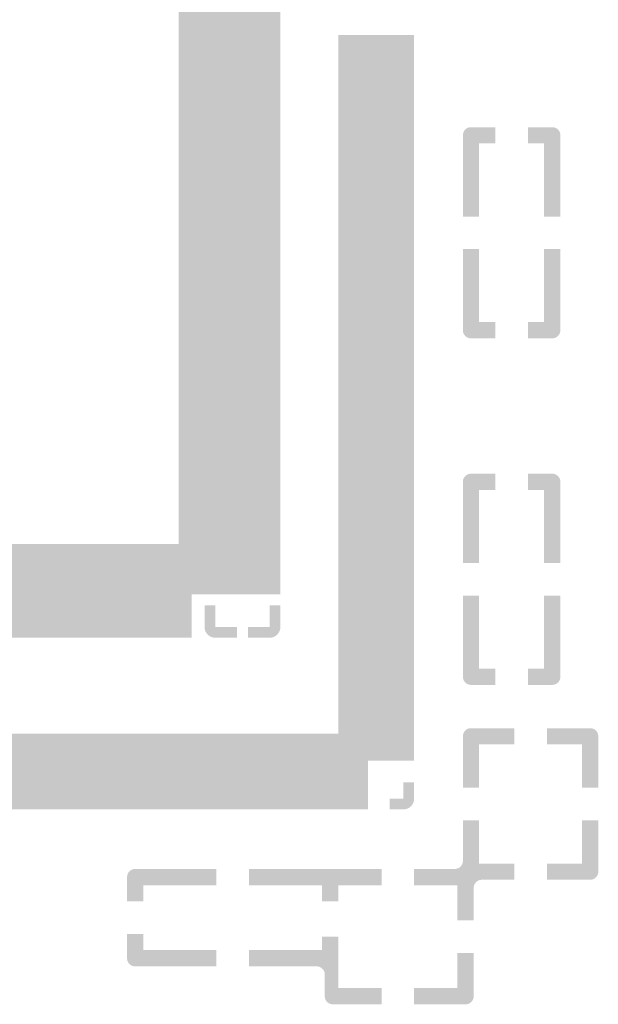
# Model space of a CAD drawing. Extents: x -14.8 to 14.8, y -14.2 to 14.2.
# Tile 4 of 5: x 4.1 to 14.8, y -14.2 to 3.9. Entities that reach past the tile are written whole.
import ezdxf

# ---------------------------------------------------------------- set-up
doc = ezdxf.new("R2010")
doc.units = 0
doc.layers.add('ROUTE_KEEPOUT', color=14, linetype='CONTINUOUS')

msp = doc.modelspace()

# ---------------------------------------------------------------- linework, layer by layer
at = {"layer": 'ROUTE_KEEPOUT'}
for points in [[(6.99998, -5.75), (6.99998, 5.75), (8.87998, -5.75), (8.87998, 5.75)], [(9.95, -9.25), (9.95, 3.65), (11.35, -9.25), (11.35, 3.65)], [(12.2501, 1.80739), (12.25155, 1.82205), (12.85, 1.80739), (12.85, 1.82205)], [(12.25155, 1.82205), (12.25442, 1.83649), (12.85, 1.82205), (12.85, 1.83649)], [(12.25442, 1.83649), (12.2587, 1.85059), (12.85, 1.83649), (12.85, 1.85059)], [(12.2587, 1.85059), (12.26433, 1.86419), (12.85, 1.85059), (12.85, 1.86419)], [(12.26433, 1.86419), (12.27128, 1.87718), (12.85, 1.86419), (12.85, 1.87718)], [(12.27128, 1.87718), (12.27946, 1.88942), (12.85, 1.87718), (12.85, 1.88942)], [(12.27946, 1.88942), (12.2888, 1.90081), (12.85, 1.88942), (12.85, 1.90081)], [(12.2888, 1.90081), (12.29922, 1.91122), (12.85, 1.90081), (12.85, 1.91122)], [(12.29922, 1.91122), (12.3106, 1.92056), (12.85, 1.91122), (12.85, 1.92056)], [(12.3106, 1.92056), (12.32285, 1.92874), (12.85, 1.92056), (12.85, 1.92874)], [(12.32285, 1.92874), (12.33584, 1.93569), (12.85, 1.92874), (12.85, 1.93569)], [(12.33584, 1.93569), (12.34944, 1.94132), (12.85, 1.93569), (12.85, 1.94132)], [(12.34944, 1.94132), (12.36354, 1.9456), (12.85, 1.94132), (12.85, 1.9456)], [(12.36354, 1.9456), (12.37798, 1.94847), (12.85, 1.9456), (12.85, 1.94847)], [(12.37798, 1.94847), (12.39264, 1.94991), (12.85, 1.94847), (12.85, 1.94991)], [(12.39264, 1.94991), (12.85, 1.95), (12.85, 1.94991), (12.85, 1.95)], [(13.45, 1.94991), (13.45, 1.95), (13.90736, 1.94991), (13.45, 1.95)], [(13.45, 1.94847), (13.45, 1.94991), (13.92202, 1.94847), (13.90736, 1.94991)], [(13.45, 1.9456), (13.45, 1.94847), (13.93646, 1.9456), (13.92202, 1.94847)], [(13.45, 1.94132), (13.45, 1.9456), (13.95056, 1.94132), (13.93646, 1.9456)], [(13.45, 1.93569), (13.45, 1.94132), (13.96416, 1.93569), (13.95056, 1.94132)], [(13.45, 1.92874), (13.45, 1.93569), (13.97715, 1.92874), (13.96416, 1.93569)], [(13.45, 1.92056), (13.45, 1.92874), (13.9894, 1.92056), (13.97715, 1.92874)], [(13.45, 1.91122), (13.45, 1.92056), (14.00078, 1.91122), (13.9894, 1.92056)], [(13.45, 1.90081), (13.45, 1.91122), (14.0112, 1.90081), (14.00078, 1.91122)], [(13.45, 1.88942), (13.45, 1.90081), (14.02054, 1.88942), (14.0112, 1.90081)], [(13.45, 1.87718), (13.45, 1.88942), (14.02872, 1.87718), (14.02054, 1.88942)], [(13.45, 1.86419), (13.45, 1.87718), (14.03567, 1.86419), (14.02872, 1.87718)], [(13.45, 1.85059), (13.45, 1.86419), (14.0413, 1.85059), (14.03567, 1.86419)], [(13.45, 1.83649), (13.45, 1.85059), (14.04558, 1.83649), (14.0413, 1.85059)], [(13.45, 1.82205), (13.45, 1.83649), (14.04845, 1.82205), (14.04558, 1.83649)], [(13.45, 1.80739), (13.45, 1.82205), (14.0499, 1.80739), (14.04845, 1.82205)], [(12.25, 0.3), (12.250088, 1.65), (12.55, 0.3), (12.55, 1.65)], [(12.250088, 1.65), (12.2501, 1.80739), (12.85, 1.65), (12.85, 1.80739)], [(13.45, 1.65), (13.45, 1.80739), (14.049912, 1.65), (14.0499, 1.80739)], [(13.75, 0.3), (13.75, 1.65), (14.05, 0.3), (14.049912, 1.65)], [(12.25009, -1.65), (12.25, -0.3), (12.55, -1.65), (12.55, -0.3)], [(13.75, -1.65), (13.75, -0.3), (14.04991, -1.65), (14.05, -0.3)], [(12.2501, -1.80739), (12.25009, -1.65), (12.85, -1.80739), (12.85, -1.65)], [(12.25155, -1.82205), (12.2501, -1.80739), (12.85, -1.82205), (12.85, -1.80739)], [(13.45, -1.80739), (13.45, -1.65), (14.0499, -1.80739), (14.04991, -1.65)], [(13.45, -1.82205), (13.45, -1.80739), (14.04845, -1.82205), (14.0499, -1.80739)], [(12.25442, -1.83649), (12.25155, -1.82205), (12.85, -1.83649), (12.85, -1.82205)], [(12.2587, -1.85059), (12.25442, -1.83649), (12.85, -1.85059), (12.85, -1.83649)], [(12.26433, -1.86419), (12.2587, -1.85059), (12.85, -1.86419), (12.85, -1.85059)], [(12.27128, -1.87718), (12.26433, -1.86419), (12.85, -1.87718), (12.85, -1.86419)], [(12.27946, -1.88942), (12.27128, -1.87718), (12.85, -1.88942), (12.85, -1.87718)], [(12.2888, -1.90081), (12.27946, -1.88942), (12.85, -1.90081), (12.85, -1.88942)], [(12.29922, -1.91122), (12.2888, -1.90081), (12.85, -1.91122), (12.85, -1.90081)], [(12.3106, -1.92056), (12.29922, -1.91122), (12.85, -1.92056), (12.85, -1.91122)], [(12.32285, -1.92874), (12.3106, -1.92056), (12.85, -1.92874), (12.85, -1.92056)], [(12.33584, -1.93569), (12.32285, -1.92874), (12.85, -1.93569), (12.85, -1.92874)], [(12.34944, -1.94132), (12.33584, -1.93569), (12.85, -1.94132), (12.85, -1.93569)], [(12.36354, -1.9456), (12.34944, -1.94132), (12.85, -1.9456), (12.85, -1.94132)], [(12.37798, -1.94847), (12.36354, -1.9456), (12.85, -1.94847), (12.85, -1.9456)], [(12.39264, -1.94991), (12.37798, -1.94847), (12.85, -1.94991), (12.85, -1.94847)], [(12.85, -1.95), (12.39264, -1.94991), (12.85, -1.95), (12.85, -1.94991)], [(13.45, -1.83649), (13.45, -1.82205), (14.04558, -1.83649), (14.04845, -1.82205)], [(13.45, -1.85059), (13.45, -1.83649), (14.0413, -1.85059), (14.04558, -1.83649)], [(13.45, -1.86419), (13.45, -1.85059), (14.03567, -1.86419), (14.0413, -1.85059)], [(13.45, -1.87718), (13.45, -1.86419), (14.02872, -1.87718), (14.03567, -1.86419)], [(13.45, -1.88942), (13.45, -1.87718), (14.02054, -1.88942), (14.02872, -1.87718)], [(13.45, -1.90081), (13.45, -1.88942), (14.0112, -1.90081), (14.02054, -1.88942)], [(13.45, -1.91122), (13.45, -1.90081), (14.00078, -1.91122), (14.0112, -1.90081)], [(13.45, -1.92056), (13.45, -1.91122), (13.9894, -1.92056), (14.00078, -1.91122)], [(13.45, -1.92874), (13.45, -1.92056), (13.97715, -1.92874), (13.9894, -1.92056)], [(13.45, -1.93569), (13.45, -1.92874), (13.96416, -1.93569), (13.97715, -1.92874)], [(13.45, -1.94132), (13.45, -1.93569), (13.95056, -1.94132), (13.96416, -1.93569)], [(13.45, -1.9456), (13.45, -1.94132), (13.93646, -1.9456), (13.95056, -1.94132)], [(13.45, -1.94847), (13.45, -1.9456), (13.92202, -1.94847), (13.93646, -1.9456)], [(13.45, -1.94991), (13.45, -1.94847), (13.90736, -1.94991), (13.92202, -1.94847)], [(13.45, -1.95), (13.45, -1.94991), (13.45, -1.95), (13.90736, -1.94991)], [(12.2587, -4.54941), (12.26433, -4.53581), (12.85, -4.54941), (12.85, -4.53581)], [(12.26433, -4.53581), (12.27128, -4.52282), (12.85, -4.53581), (12.85, -4.52282)], [(12.27128, -4.52282), (12.27946, -4.51058), (12.85, -4.52282), (12.85, -4.51058)], [(12.27946, -4.51058), (12.2888, -4.49919), (12.85, -4.51058), (12.85, -4.49919)], [(12.2888, -4.49919), (12.29922, -4.48878), (12.85, -4.49919), (12.85, -4.48878)], [(12.29922, -4.48878), (12.3106, -4.47944), (12.85, -4.48878), (12.85, -4.47944)], [(12.3106, -4.47944), (12.32285, -4.47126), (12.85, -4.47944), (12.85, -4.47126)], [(12.32285, -4.47126), (12.33584, -4.46431), (12.85, -4.47126), (12.85, -4.46431)], [(12.33584, -4.46431), (12.34944, -4.45868), (12.85, -4.46431), (12.85, -4.45868)], [(12.34944, -4.45868), (12.36354, -4.4544), (12.85, -4.45868), (12.85, -4.4544)], [(12.36354, -4.4544), (12.37798, -4.45153), (12.85, -4.4544), (12.85, -4.45153)], [(12.37798, -4.45153), (12.39264, -4.45009), (12.85, -4.45153), (12.85, -4.45009)], [(12.39264, -4.45009), (12.85, -4.45), (12.85, -4.45009), (12.85, -4.45)], [(13.45, -4.45009), (13.45, -4.45), (13.90736, -4.45009), (13.45, -4.45)], [(13.45, -4.45153), (13.45, -4.45009), (13.92202, -4.45153), (13.90736, -4.45009)], [(13.45, -4.4544), (13.45, -4.45153), (13.93646, -4.4544), (13.92202, -4.45153)], [(13.45, -4.45868), (13.45, -4.4544), (13.95056, -4.45868), (13.93646, -4.4544)], [(13.45, -4.46431), (13.45, -4.45868), (13.96416, -4.46431), (13.95056, -4.45868)], [(13.45, -4.47126), (13.45, -4.46431), (13.97715, -4.47126), (13.96416, -4.46431)], [(13.45, -4.47944), (13.45, -4.47126), (13.9894, -4.47944), (13.97715, -4.47126)], [(13.45, -4.48878), (13.45, -4.47944), (14.00078, -4.48878), (13.9894, -4.47944)], [(13.45, -4.49919), (13.45, -4.48878), (14.0112, -4.49919), (14.00078, -4.48878)], [(13.45, -4.51058), (13.45, -4.49919), (14.02054, -4.51058), (14.0112, -4.49919)], [(13.45, -4.52282), (13.45, -4.51058), (14.02872, -4.52282), (14.02054, -4.51058)], [(13.45, -4.53581), (13.45, -4.52282), (14.03567, -4.53581), (14.02872, -4.52282)], [(13.45, -4.54941), (13.45, -4.53581), (14.0413, -4.54941), (14.03567, -4.53581)], [(12.250088, -4.75), (12.2501, -4.59261), (12.85, -4.75), (12.85, -4.59261)], [(12.2501, -4.59261), (12.25155, -4.57795), (12.85, -4.59261), (12.85, -4.57795)], [(12.25155, -4.57795), (12.25442, -4.56351), (12.85, -4.57795), (12.85, -4.56351)], [(12.25442, -4.56351), (12.2587, -4.54941), (12.85, -4.56351), (12.85, -4.54941)], [(13.45, -4.56351), (13.45, -4.54941), (14.04558, -4.56351), (14.0413, -4.54941)], [(13.45, -4.57795), (13.45, -4.56351), (14.04845, -4.57795), (14.04558, -4.56351)], [(13.45, -4.59261), (13.45, -4.57795), (14.0499, -4.59261), (14.04845, -4.57795)], [(13.45, -4.75), (13.45, -4.59261), (14.049912, -4.75), (14.0499, -4.59261)], [(12.25, -6.1), (12.250088, -4.75), (12.55, -6.1), (12.55, -4.75)], [(13.75, -6.1), (13.75, -4.75), (14.05, -6.1), (14.049912, -4.75)], [(-8.88, -5.75), (-8.88, -5.74998), (6.99998, -5.75), (-7, -5.74998)], [(-8.88, -6.67998), (-8.88, -5.75), (8.87998, -6.67998), (8.87998, -5.75)], [(-7.25002, -6.68), (-8.88, -6.67998), (8.87998, -6.68), (8.87998, -6.67998)], [(-7.250018, -6.68002), (-7.25002, -6.68), (7.24, -6.68002), (8.87998, -6.68)], [(-7.25, -7.47998), (-7.250018, -6.68002), (7.23998, -7.47998), (7.24, -6.68002)], [(12.25009, -8.05), (12.25, -6.7), (12.55, -8.05), (12.55, -6.7)], [(13.75, -8.05), (13.75, -6.7), (14.04991, -8.05), (14.05, -6.7)], [(7.480118, -7.28), (7.48, -6.88), (7.68, -7.28), (7.68, -6.88)], [(8.68, -7.28), (8.68, -6.88), (8.879882, -7.28), (8.88, -6.88)], [(7.48012, -7.28982), (7.480118, -7.28), (8.08, -7.28982), (8.08, -7.28)], [(7.48205, -7.30936), (7.48012, -7.28982), (8.08, -7.30936), (8.08, -7.28982)], [(7.48588, -7.32863), (7.48205, -7.30936), (8.08, -7.32863), (8.08, -7.30936)], [(7.49158, -7.34742), (7.48588, -7.32863), (8.08, -7.34742), (8.08, -7.32863)], [(7.49909, -7.36556), (7.49158, -7.34742), (8.08, -7.36556), (8.08, -7.34742)], [(7.50835, -7.38288), (7.49909, -7.36556), (8.08, -7.38288), (8.08, -7.36556)], [(7.51926, -7.39921), (7.50835, -7.38288), (8.08, -7.39921), (8.08, -7.38288)], [(7.53172, -7.41439), (7.51926, -7.39921), (8.08, -7.41439), (8.08, -7.39921)], [(7.54561, -7.42828), (7.53172, -7.41439), (8.08, -7.42828), (8.08, -7.41439)], [(7.56079, -7.44074), (7.54561, -7.42828), (8.08, -7.44074), (8.08, -7.42828)], [(7.57712, -7.45165), (7.56079, -7.44074), (8.08, -7.45165), (8.08, -7.44074)], [(7.59444, -7.46091), (7.57712, -7.45165), (8.08, -7.46091), (8.08, -7.45165)], [(8.28, -7.28982), (8.28, -7.28), (8.87988, -7.28982), (8.879882, -7.28)], [(8.28, -7.30936), (8.28, -7.28982), (8.87795, -7.30936), (8.87988, -7.28982)], [(8.28, -7.32863), (8.28, -7.30936), (8.87412, -7.32863), (8.87795, -7.30936)], [(8.28, -7.34742), (8.28, -7.32863), (8.86842, -7.34742), (8.87412, -7.32863)], [(8.28, -7.36556), (8.28, -7.34742), (8.86091, -7.36556), (8.86842, -7.34742)], [(8.28, -7.38288), (8.28, -7.36556), (8.85165, -7.38288), (8.86091, -7.36556)], [(8.28, -7.39921), (8.28, -7.38288), (8.84074, -7.39921), (8.85165, -7.38288)], [(8.28, -7.41439), (8.28, -7.39921), (8.82828, -7.41439), (8.84074, -7.39921)], [(8.28, -7.42828), (8.28, -7.41439), (8.81439, -7.42828), (8.82828, -7.41439)], [(8.28, -7.44074), (8.28, -7.42828), (8.79921, -7.44074), (8.81439, -7.42828)], [(8.28, -7.45165), (8.28, -7.44074), (8.78288, -7.45165), (8.79921, -7.44074)], [(8.28, -7.46091), (8.28, -7.45165), (8.76556, -7.46091), (8.78288, -7.45165)], [(7.23998, -7.48), (-7.25, -7.47998), (7.23998, -7.48), (7.23998, -7.47998)], [(7.61258, -7.46842), (7.59444, -7.46091), (8.08, -7.46842), (8.08, -7.46091)], [(7.63137, -7.47412), (7.61258, -7.46842), (8.08, -7.47412), (8.08, -7.46842)], [(7.65064, -7.47795), (7.63137, -7.47412), (8.08, -7.47795), (8.08, -7.47412)], [(7.67018, -7.47988), (7.65064, -7.47795), (8.08, -7.47988), (8.08, -7.47795)], [(8.08, -7.48), (7.67018, -7.47988), (8.08, -7.48), (8.08, -7.47988)], [(8.28, -7.46842), (8.28, -7.46091), (8.74742, -7.46842), (8.76556, -7.46091)], [(8.28, -7.47412), (8.28, -7.46842), (8.72863, -7.47412), (8.74742, -7.46842)], [(8.28, -7.47795), (8.28, -7.47412), (8.70936, -7.47795), (8.72863, -7.47412)], [(8.28, -7.47988), (8.28, -7.47795), (8.68982, -7.47988), (8.70936, -7.47795)], [(8.28, -7.48), (8.28, -7.47988), (8.28, -7.48), (8.68982, -7.47988)], [(12.2501, -8.20739), (12.25009, -8.05), (12.85, -8.20739), (12.85, -8.05)], [(13.45, -8.20739), (13.45, -8.05), (14.0499, -8.20739), (14.04991, -8.05)], [(12.25155, -8.22205), (12.2501, -8.20739), (12.85, -8.22205), (12.85, -8.20739)], [(12.25442, -8.23649), (12.25155, -8.22205), (12.85, -8.23649), (12.85, -8.22205)], [(12.2587, -8.25059), (12.25442, -8.23649), (12.85, -8.25059), (12.85, -8.23649)], [(12.26433, -8.26419), (12.2587, -8.25059), (12.85, -8.26419), (12.85, -8.25059)], [(12.27128, -8.27718), (12.26433, -8.26419), (12.85, -8.27718), (12.85, -8.26419)], [(12.27946, -8.28942), (12.27128, -8.27718), (12.85, -8.28942), (12.85, -8.27718)], [(12.2888, -8.30081), (12.27946, -8.28942), (12.85, -8.30081), (12.85, -8.28942)], [(12.29922, -8.31122), (12.2888, -8.30081), (12.85, -8.31122), (12.85, -8.30081)], [(12.3106, -8.32056), (12.29922, -8.31122), (12.85, -8.32056), (12.85, -8.31122)], [(12.32285, -8.32874), (12.3106, -8.32056), (12.85, -8.32874), (12.85, -8.32056)], [(12.33584, -8.33569), (12.32285, -8.32874), (12.85, -8.33569), (12.85, -8.32874)], [(12.34944, -8.34132), (12.33584, -8.33569), (12.85, -8.34132), (12.85, -8.33569)], [(12.36354, -8.3456), (12.34944, -8.34132), (12.85, -8.3456), (12.85, -8.34132)], [(12.37798, -8.34847), (12.36354, -8.3456), (12.85, -8.34847), (12.85, -8.3456)], [(12.39264, -8.34991), (12.37798, -8.34847), (12.85, -8.34991), (12.85, -8.34847)], [(12.85, -8.35), (12.39264, -8.34991), (12.85, -8.35), (12.85, -8.34991)], [(13.45, -8.22205), (13.45, -8.20739), (14.04845, -8.22205), (14.0499, -8.20739)], [(13.45, -8.23649), (13.45, -8.22205), (14.04558, -8.23649), (14.04845, -8.22205)], [(13.45, -8.25059), (13.45, -8.23649), (14.0413, -8.25059), (14.04558, -8.23649)], [(13.45, -8.26419), (13.45, -8.25059), (14.03567, -8.26419), (14.0413, -8.25059)], [(13.45, -8.27718), (13.45, -8.26419), (14.02872, -8.27718), (14.03567, -8.26419)], [(13.45, -8.28942), (13.45, -8.27718), (14.02054, -8.28942), (14.02872, -8.27718)], [(13.45, -8.30081), (13.45, -8.28942), (14.0112, -8.30081), (14.02054, -8.28942)], [(13.45, -8.31122), (13.45, -8.30081), (14.00078, -8.31122), (14.0112, -8.30081)], [(13.45, -8.32056), (13.45, -8.31122), (13.9894, -8.32056), (14.00078, -8.31122)], [(13.45, -8.32874), (13.45, -8.32056), (13.97715, -8.32874), (13.9894, -8.32056)], [(13.45, -8.33569), (13.45, -8.32874), (13.96416, -8.33569), (13.97715, -8.32874)], [(13.45, -8.34132), (13.45, -8.33569), (13.95056, -8.34132), (13.96416, -8.33569)], [(13.45, -8.3456), (13.45, -8.34132), (13.93646, -8.3456), (13.95056, -8.34132)], [(13.45, -8.34847), (13.45, -8.3456), (13.92202, -8.34847), (13.93646, -8.3456)], [(13.45, -8.34991), (13.45, -8.34847), (13.90736, -8.34991), (13.92202, -8.34847)], [(13.45, -8.35), (13.45, -8.34991), (13.45, -8.35), (13.90736, -8.34991)], [(-11.35, -9.75), (-11.35, -9.25), (11.35, -9.75), (11.35, -9.25)], [(12.25153, -9.27798), (12.2544, -9.26354), (13.2, -9.27798), (13.2, -9.26354)], [(12.2544, -9.26354), (12.25868, -9.24944), (13.2, -9.26354), (13.2, -9.24944)], [(12.25868, -9.24944), (12.26431, -9.23584), (13.2, -9.24944), (13.2, -9.23584)], [(12.26431, -9.23584), (12.27126, -9.22285), (13.2, -9.23584), (13.2, -9.22285)], [(12.27126, -9.22285), (12.27944, -9.2106), (13.2, -9.22285), (13.2, -9.2106)], [(12.27944, -9.2106), (12.28878, -9.19922), (13.2, -9.2106), (13.2, -9.19922)], [(12.28878, -9.19922), (12.29919, -9.1888), (13.2, -9.19922), (13.2, -9.1888)], [(12.29919, -9.1888), (12.31058, -9.17946), (13.2, -9.1888), (13.2, -9.17946)], [(12.31058, -9.17946), (12.32282, -9.17128), (13.2, -9.17946), (13.2, -9.17128)], [(12.32282, -9.17128), (12.33581, -9.16433), (13.2, -9.17128), (13.2, -9.16433)], [(12.33581, -9.16433), (12.34941, -9.1587), (13.2, -9.16433), (13.2, -9.1587)], [(12.34941, -9.1587), (12.36351, -9.15442), (13.2, -9.1587), (13.2, -9.15442)], [(12.36351, -9.15442), (12.37795, -9.15155), (13.2, -9.15442), (13.2, -9.15155)], [(12.37795, -9.15155), (12.39261, -9.1501), (13.2, -9.15155), (13.2, -9.1501)], [(12.39261, -9.1501), (13.2, -9.15), (13.2, -9.1501), (13.2, -9.15)], [(13.8, -9.1501), (13.8, -9.15), (14.60739, -9.1501), (13.8, -9.15)], [(13.8, -9.15155), (13.8, -9.1501), (14.62205, -9.15155), (14.60739, -9.1501)], [(13.8, -9.15442), (13.8, -9.15155), (14.63649, -9.15442), (14.62205, -9.15155)], [(13.8, -9.1587), (13.8, -9.15442), (14.65059, -9.1587), (14.63649, -9.15442)], [(13.8, -9.16433), (13.8, -9.1587), (14.66419, -9.16433), (14.65059, -9.1587)], [(13.8, -9.17128), (13.8, -9.16433), (14.67718, -9.17128), (14.66419, -9.16433)], [(13.8, -9.17946), (13.8, -9.17128), (14.68942, -9.17946), (14.67718, -9.17128)], [(13.8, -9.1888), (13.8, -9.17946), (14.70081, -9.1888), (14.68942, -9.17946)], [(13.8, -9.19922), (13.8, -9.1888), (14.71122, -9.19922), (14.70081, -9.1888)], [(13.8, -9.2106), (13.8, -9.19922), (14.72056, -9.2106), (14.71122, -9.19922)], [(13.8, -9.22285), (13.8, -9.2106), (14.72874, -9.22285), (14.72056, -9.2106)], [(13.8, -9.23584), (13.8, -9.22285), (14.73569, -9.23584), (14.72874, -9.22285)], [(13.8, -9.24944), (13.8, -9.23584), (14.74132, -9.24944), (14.73569, -9.23584)], [(13.8, -9.26354), (13.8, -9.24944), (14.7456, -9.26354), (14.74132, -9.24944)], [(13.8, -9.27798), (13.8, -9.26354), (14.74847, -9.27798), (14.7456, -9.26354)], [(12.25, -10.25), (12.250074, -9.45), (12.55, -10.25), (12.55, -9.45)], [(12.250074, -9.45), (12.25009, -9.29264), (13.2, -9.45), (13.2, -9.29264)], [(12.25009, -9.29264), (12.25153, -9.27798), (13.2, -9.29264), (13.2, -9.27798)], [(13.8, -9.29264), (13.8, -9.27798), (14.74991, -9.29264), (14.74847, -9.27798)], [(13.8, -9.45), (13.8, -9.29264), (14.749926, -9.45), (14.74991, -9.29264)], [(14.45, -10.25), (14.45, -9.45), (14.75, -10.25), (14.749926, -9.45)], [(-10.5, -10.65), (-10.5, -9.75), (10.5, -10.65), (10.5, -9.75)], [(11.15, -10.45), (11.15, -10.15), (11.349882, -10.45), (11.35, -10.15)], [(10.9, -10.45982), (10.9, -10.45), (11.34988, -10.45982), (11.349882, -10.45)], [(10.9, -10.47936), (10.9, -10.45982), (11.34795, -10.47936), (11.34988, -10.45982)], [(10.9, -10.49863), (10.9, -10.47936), (11.34412, -10.49863), (11.34795, -10.47936)], [(10.9, -10.51742), (10.9, -10.49863), (11.33842, -10.51742), (11.34412, -10.49863)], [(10.9, -10.53556), (10.9, -10.51742), (11.33091, -10.53556), (11.33842, -10.51742)], [(10.9, -10.55288), (10.9, -10.53556), (11.32165, -10.55288), (11.33091, -10.53556)], [(10.9, -10.56921), (10.9, -10.55288), (11.31074, -10.56921), (11.32165, -10.55288)], [(10.9, -10.58439), (10.9, -10.56921), (11.29828, -10.58439), (11.31074, -10.56921)], [(10.9, -10.59828), (10.9, -10.58439), (11.28439, -10.59828), (11.29828, -10.58439)], [(10.9, -10.61074), (10.9, -10.59828), (11.26921, -10.61074), (11.28439, -10.59828)], [(10.9, -10.62165), (10.9, -10.61074), (11.25288, -10.62165), (11.26921, -10.61074)], [(10.9, -10.63091), (10.9, -10.62165), (11.23556, -10.63091), (11.25288, -10.62165)], [(10.9, -10.63842), (10.9, -10.63091), (11.21742, -10.63842), (11.23556, -10.63091)], [(10.9, -10.64412), (10.9, -10.63842), (11.19863, -10.64412), (11.21742, -10.63842)], [(10.9, -10.64795), (10.9, -10.64412), (11.17936, -10.64795), (11.19863, -10.64412)], [(10.9, -10.64988), (10.9, -10.64795), (11.15982, -10.64988), (11.17936, -10.64795)], [(10.9, -10.65), (10.9, -10.64988), (10.9, -10.65), (11.15982, -10.64988)], [(12.2499, -11.60739), (12.25, -10.85), (12.55, -11.60739), (12.55, -10.85)], [(14.45, -11.65), (14.45, -10.85), (14.749924, -11.65), (14.75, -10.85)], [(12.241478, -11.65), (12.24558, -11.63649), (12.55, -11.65), (12.55, -11.63649)], [(12.24558, -11.63649), (12.24845, -11.62205), (12.55, -11.63649), (12.55, -11.62205)], [(12.24845, -11.62205), (12.2499, -11.60739), (12.55, -11.62205), (12.55, -11.60739)], [(6.07126, -11.82285), (6.07944, -11.8106), (7.7, -11.82285), (7.7, -11.8106)], [(6.07944, -11.8106), (6.08878, -11.79922), (7.7, -11.8106), (7.7, -11.79922)], [(6.08878, -11.79922), (6.09919, -11.7888), (7.7, -11.79922), (7.7, -11.7888)], [(6.09919, -11.7888), (6.11058, -11.77946), (7.7, -11.7888), (7.7, -11.77946)], [(6.11058, -11.77946), (6.12282, -11.77128), (7.7, -11.77946), (7.7, -11.77128)], [(6.12282, -11.77128), (6.13581, -11.76433), (7.7, -11.77128), (7.7, -11.76433)], [(6.13581, -11.76433), (6.14941, -11.7587), (7.7, -11.76433), (7.7, -11.7587)], [(6.14941, -11.7587), (6.16351, -11.75442), (7.7, -11.7587), (7.7, -11.75442)], [(6.16351, -11.75442), (6.17795, -11.75155), (7.7, -11.75442), (7.7, -11.75155)], [(6.17795, -11.75155), (6.19261, -11.7501), (7.7, -11.75155), (7.7, -11.7501)], [(6.19261, -11.7501), (7.7, -11.75), (7.7, -11.7501), (7.7, -11.75)], [(8.3, -12.05), (8.3, -11.75), (10.75, -12.05), (10.75, -11.75)], [(11.35, -11.75), (12.10736, -11.74991), (13.2, -11.75), (13.2, -11.74991)], [(11.35, -11.95), (11.35, -11.75), (13.2, -11.95), (13.2, -11.75)], [(12.10736, -11.74991), (12.12202, -11.74847), (13.2, -11.74991), (13.2, -11.74847)], [(12.12202, -11.74847), (12.13646, -11.7456), (13.2, -11.74847), (13.2, -11.7456)], [(12.13646, -11.7456), (12.15056, -11.74132), (13.2, -11.7456), (13.2, -11.74132)], [(12.15056, -11.74132), (12.16416, -11.73569), (13.2, -11.74132), (13.2, -11.73569)], [(12.16416, -11.73569), (12.17715, -11.72874), (13.2, -11.73569), (13.2, -11.72874)], [(12.17715, -11.72874), (12.1894, -11.72056), (13.2, -11.72874), (13.2, -11.72056)], [(12.1894, -11.72056), (12.20078, -11.71122), (13.2, -11.72056), (13.2, -11.71122)], [(12.20078, -11.71122), (12.2112, -11.70081), (13.2, -11.71122), (13.2, -11.70081)], [(12.2112, -11.70081), (12.22054, -11.68942), (13.2, -11.70081), (13.2, -11.68942)], [(12.22054, -11.68942), (12.22872, -11.67718), (13.2, -11.68942), (13.2, -11.67718)], [(12.22872, -11.67718), (12.23567, -11.66419), (13.2, -11.67718), (13.2, -11.66419)], [(12.23567, -11.66419), (12.2413, -11.65059), (13.2, -11.66419), (13.2, -11.65059)], [(12.2413, -11.65059), (12.241478, -11.65), (13.2, -11.65059), (13.2, -11.65)], [(13.8, -11.80736), (13.8, -11.65), (14.74991, -11.80736), (14.749924, -11.65)], [(13.8, -11.82202), (13.8, -11.80736), (14.74847, -11.82202), (14.74991, -11.80736)], [(6.050058, -12.05), (6.05009, -11.89264), (7.7, -12.05), (7.7, -11.89264)], [(6.05009, -11.89264), (6.05153, -11.87798), (7.7, -11.89264), (7.7, -11.87798)], [(6.05153, -11.87798), (6.0544, -11.86354), (7.7, -11.87798), (7.7, -11.86354)], [(6.0544, -11.86354), (6.05868, -11.84944), (7.7, -11.86354), (7.7, -11.84944)], [(6.05868, -11.84944), (6.06431, -11.83584), (7.7, -11.84944), (7.7, -11.83584)], [(6.06431, -11.83584), (6.07126, -11.82285), (7.7, -11.83584), (7.7, -11.82285)], [(11.35, -11.95009), (11.35, -11.95), (12.59264, -11.95009), (13.2, -11.95)], [(11.35, -11.95153), (11.35, -11.95009), (12.57798, -11.95153), (12.59264, -11.95009)], [(11.35, -11.9544), (11.35, -11.95153), (12.56354, -11.9544), (12.57798, -11.95153)], [(11.35, -11.95868), (11.35, -11.9544), (12.54944, -11.95868), (12.56354, -11.9544)], [(11.35, -11.96431), (11.35, -11.95868), (12.53584, -11.96431), (12.54944, -11.95868)], [(11.35, -11.97126), (11.35, -11.96431), (12.52285, -11.97126), (12.53584, -11.96431)], [(11.35, -11.97944), (11.35, -11.97126), (12.5106, -11.97944), (12.52285, -11.97126)], [(11.35, -11.98878), (11.35, -11.97944), (12.49922, -11.98878), (12.5106, -11.97944)], [(11.35, -11.99919), (11.35, -11.98878), (12.4888, -11.99919), (12.49922, -11.98878)], [(11.35, -12.01058), (11.35, -11.99919), (12.47946, -12.01058), (12.4888, -11.99919)], [(13.8, -11.83646), (13.8, -11.82202), (14.7456, -11.83646), (14.74847, -11.82202)], [(13.8, -11.85056), (13.8, -11.83646), (14.74132, -11.85056), (14.7456, -11.83646)], [(13.8, -11.86416), (13.8, -11.85056), (14.73569, -11.86416), (14.74132, -11.85056)], [(13.8, -11.87715), (13.8, -11.86416), (14.72874, -11.87715), (14.73569, -11.86416)], [(13.8, -11.8894), (13.8, -11.87715), (14.72056, -11.8894), (14.72874, -11.87715)], [(13.8, -11.90078), (13.8, -11.8894), (14.71122, -11.90078), (14.72056, -11.8894)], [(13.8, -11.9112), (13.8, -11.90078), (14.70081, -11.9112), (14.71122, -11.90078)], [(13.8, -11.92054), (13.8, -11.9112), (14.68942, -11.92054), (14.70081, -11.9112)], [(13.8, -11.92872), (13.8, -11.92054), (14.67718, -11.92872), (14.68942, -11.92054)], [(13.8, -11.93567), (13.8, -11.92872), (14.66419, -11.93567), (14.67718, -11.92872)], [(13.8, -11.9413), (13.8, -11.93567), (14.65059, -11.9413), (14.66419, -11.93567)], [(13.8, -11.94558), (13.8, -11.9413), (14.63649, -11.94558), (14.65059, -11.9413)], [(13.8, -11.94845), (13.8, -11.94558), (14.62205, -11.94845), (14.63649, -11.94558)], [(13.8, -11.9499), (13.8, -11.94845), (14.60739, -11.9499), (14.62205, -11.94845)], [(13.8, -11.95), (13.8, -11.9499), (13.8, -11.95), (14.60739, -11.9499)], [(6.05, -12.35), (6.050058, -12.05), (6.35, -12.35), (6.35, -12.05)], [(9.65, -12.35), (9.65, -12.05), (9.95, -12.35), (9.95, -12.05)], [(11.35, -12.02282), (11.35, -12.01058), (12.47128, -12.02282), (12.47946, -12.01058)], [(11.35, -12.03581), (11.35, -12.02282), (12.46433, -12.03581), (12.47128, -12.02282)], [(11.35, -12.04941), (11.35, -12.03581), (12.4587, -12.04941), (12.46433, -12.03581)], [(11.35, -12.05), (11.35, -12.04941), (12.45852, -12.05), (12.4587, -12.04941)], [(12.15, -12.06351), (12.15, -12.05), (12.45442, -12.06351), (12.45852, -12.05)], [(12.15, -12.07795), (12.15, -12.06351), (12.45155, -12.07795), (12.45442, -12.06351)], [(12.15, -12.09261), (12.15, -12.07795), (12.4501, -12.09261), (12.45155, -12.07795)], [(12.15, -12.7), (12.15, -12.09261), (12.45, -12.7), (12.4501, -12.09261)], [(6.05006, -13.25), (6.05, -12.95), (6.35, -13.25), (6.35, -12.95)], [(9.65, -13.25), (9.65, -13), (9.95, -13.25), (9.95, -13)], [(6.05009, -13.40736), (6.05006, -13.25), (7.7, -13.40736), (7.7, -13.25)], [(8.3, -13.55), (8.3, -13.25), (9.95, -13.55), (9.95, -13.25)], [(6.05153, -13.42202), (6.05009, -13.40736), (7.7, -13.42202), (7.7, -13.40736)], [(6.0544, -13.43646), (6.05153, -13.42202), (7.7, -13.43646), (7.7, -13.42202)], [(6.05868, -13.45056), (6.0544, -13.43646), (7.7, -13.45056), (7.7, -13.43646)], [(6.06431, -13.46416), (6.05868, -13.45056), (7.7, -13.46416), (7.7, -13.45056)], [(12.15, -13.95), (12.15, -13.3), (12.449926, -13.95), (12.45, -13.3)], [(6.07126, -13.47715), (6.06431, -13.46416), (7.7, -13.47715), (7.7, -13.46416)], [(6.07944, -13.4894), (6.07126, -13.47715), (7.7, -13.4894), (7.7, -13.47715)], [(6.08878, -13.50078), (6.07944, -13.4894), (7.7, -13.50078), (7.7, -13.4894)], [(6.09919, -13.5112), (6.08878, -13.50078), (7.7, -13.5112), (7.7, -13.50078)], [(6.11058, -13.52054), (6.09919, -13.5112), (7.7, -13.52054), (7.7, -13.5112)], [(6.12282, -13.52872), (6.11058, -13.52054), (7.7, -13.52872), (7.7, -13.52054)], [(6.13581, -13.53567), (6.12282, -13.52872), (7.7, -13.53567), (7.7, -13.52872)], [(6.14941, -13.5413), (6.13581, -13.53567), (7.7, -13.5413), (7.7, -13.53567)], [(6.16351, -13.54558), (6.14941, -13.5413), (7.7, -13.54558), (7.7, -13.5413)], [(6.17795, -13.54845), (6.16351, -13.54558), (7.7, -13.54845), (7.7, -13.54558)], [(6.19261, -13.5499), (6.17795, -13.54845), (7.7, -13.5499), (7.7, -13.54845)], [(7.7, -13.55), (6.19261, -13.5499), (7.7, -13.55), (7.7, -13.5499)], [(9.55739, -13.5501), (8.3, -13.55), (9.95, -13.5501), (9.95, -13.55)], [(9.57205, -13.55155), (9.55739, -13.5501), (9.95, -13.55155), (9.95, -13.5501)], [(9.58649, -13.55442), (9.57205, -13.55155), (9.95, -13.55442), (9.95, -13.55155)], [(9.60059, -13.5587), (9.58649, -13.55442), (9.95, -13.5587), (9.95, -13.55442)], [(9.61419, -13.56433), (9.60059, -13.5587), (9.95, -13.56433), (9.95, -13.5587)], [(9.62718, -13.57128), (9.61419, -13.56433), (9.95, -13.57128), (9.95, -13.56433)], [(9.63942, -13.57946), (9.62718, -13.57128), (9.95, -13.57946), (9.95, -13.57128)], [(9.65081, -13.5888), (9.63942, -13.57946), (9.95, -13.5888), (9.95, -13.57946)], [(9.66122, -13.59922), (9.65081, -13.5888), (9.95, -13.59922), (9.95, -13.5888)], [(9.67056, -13.6106), (9.66122, -13.59922), (9.95, -13.6106), (9.95, -13.59922)], [(9.67874, -13.62285), (9.67056, -13.6106), (9.95, -13.62285), (9.95, -13.6106)], [(9.68569, -13.63584), (9.67874, -13.62285), (9.95, -13.63584), (9.95, -13.62285)], [(9.69132, -13.64944), (9.68569, -13.63584), (9.95, -13.64944), (9.95, -13.63584)], [(9.6956, -13.66354), (9.69132, -13.64944), (9.95, -13.66354), (9.95, -13.64944)], [(9.69847, -13.67798), (9.6956, -13.66354), (9.95, -13.67798), (9.95, -13.66354)], [(9.69991, -13.69264), (9.69847, -13.67798), (9.95, -13.69264), (9.95, -13.67798)], [(9.700028, -13.95), (9.69991, -13.69264), (9.95, -13.95), (9.95, -13.69264)], [(9.7001, -14.10739), (9.700028, -13.95), (10.75, -14.10739), (10.75, -13.95)], [(11.35, -14.10736), (11.35, -13.95), (12.44991, -14.10736), (12.449926, -13.95)], [(9.70155, -14.12205), (9.7001, -14.10739), (10.75, -14.12205), (10.75, -14.10739)], [(9.70442, -14.13649), (9.70155, -14.12205), (10.75, -14.13649), (10.75, -14.12205)], [(9.7087, -14.15059), (9.70442, -14.13649), (10.75, -14.15059), (10.75, -14.13649)], [(9.71433, -14.16419), (9.7087, -14.15059), (10.75, -14.16419), (10.75, -14.15059)], [(9.72128, -14.17718), (9.71433, -14.16419), (10.75, -14.17718), (10.75, -14.16419)], [(9.72946, -14.18942), (9.72128, -14.17718), (10.75, -14.18942), (10.75, -14.17718)], [(11.35, -14.12202), (11.35, -14.10736), (12.44847, -14.12202), (12.44991, -14.10736)], [(11.35, -14.13646), (11.35, -14.12202), (12.4456, -14.13646), (12.44847, -14.12202)], [(11.35, -14.15056), (11.35, -14.13646), (12.44132, -14.15056), (12.4456, -14.13646)], [(11.35, -14.16416), (11.35, -14.15056), (12.43569, -14.16416), (12.44132, -14.15056)], [(11.35, -14.17715), (11.35, -14.16416), (12.42874, -14.17715), (12.43569, -14.16416)], [(11.35, -14.1894), (11.35, -14.17715), (12.42056, -14.1894), (12.42874, -14.17715)], [(9.7388, -14.20081), (9.72946, -14.18942), (10.75, -14.20081), (10.75, -14.18942)], [(9.74922, -14.21122), (9.7388, -14.20081), (10.75, -14.21122), (10.75, -14.20081)], [(9.7606, -14.22056), (9.74922, -14.21122), (10.75, -14.22056), (10.75, -14.21122)], [(9.77285, -14.22874), (9.7606, -14.22056), (10.75, -14.22874), (10.75, -14.22056)], [(9.78584, -14.23569), (9.77285, -14.22874), (10.75, -14.23569), (10.75, -14.22874)], [(9.79944, -14.24132), (9.78584, -14.23569), (10.75, -14.24132), (10.75, -14.23569)], [(9.81354, -14.2456), (9.79944, -14.24132), (10.75, -14.2456), (10.75, -14.24132)], [(9.82798, -14.24847), (9.81354, -14.2456), (10.75, -14.24847), (10.75, -14.2456)], [(9.84264, -14.24991), (9.82798, -14.24847), (10.75, -14.24991), (10.75, -14.24847)], [(10.75, -14.25), (9.84264, -14.24991), (10.75, -14.25), (10.75, -14.24991)], [(11.35, -14.20078), (11.35, -14.1894), (12.41122, -14.20078), (12.42056, -14.1894)], [(11.35, -14.2112), (11.35, -14.20078), (12.40081, -14.2112), (12.41122, -14.20078)], [(11.35, -14.22054), (11.35, -14.2112), (12.38942, -14.22054), (12.40081, -14.2112)], [(11.35, -14.22872), (11.35, -14.22054), (12.37718, -14.22872), (12.38942, -14.22054)], [(11.35, -14.23567), (11.35, -14.22872), (12.36419, -14.23567), (12.37718, -14.22872)], [(11.35, -14.2413), (11.35, -14.23567), (12.35059, -14.2413), (12.36419, -14.23567)], [(11.35, -14.24558), (11.35, -14.2413), (12.33649, -14.24558), (12.35059, -14.2413)], [(11.35, -14.24845), (11.35, -14.24558), (12.32205, -14.24845), (12.33649, -14.24558)], [(11.35, -14.2499), (11.35, -14.24845), (12.30739, -14.2499), (12.32205, -14.24845)], [(11.35, -14.25), (11.35, -14.2499), (11.35, -14.25), (12.30739, -14.2499)]]:
    msp.add_solid(points, dxfattribs=at)

doc.saveas('drawing.dxf')
